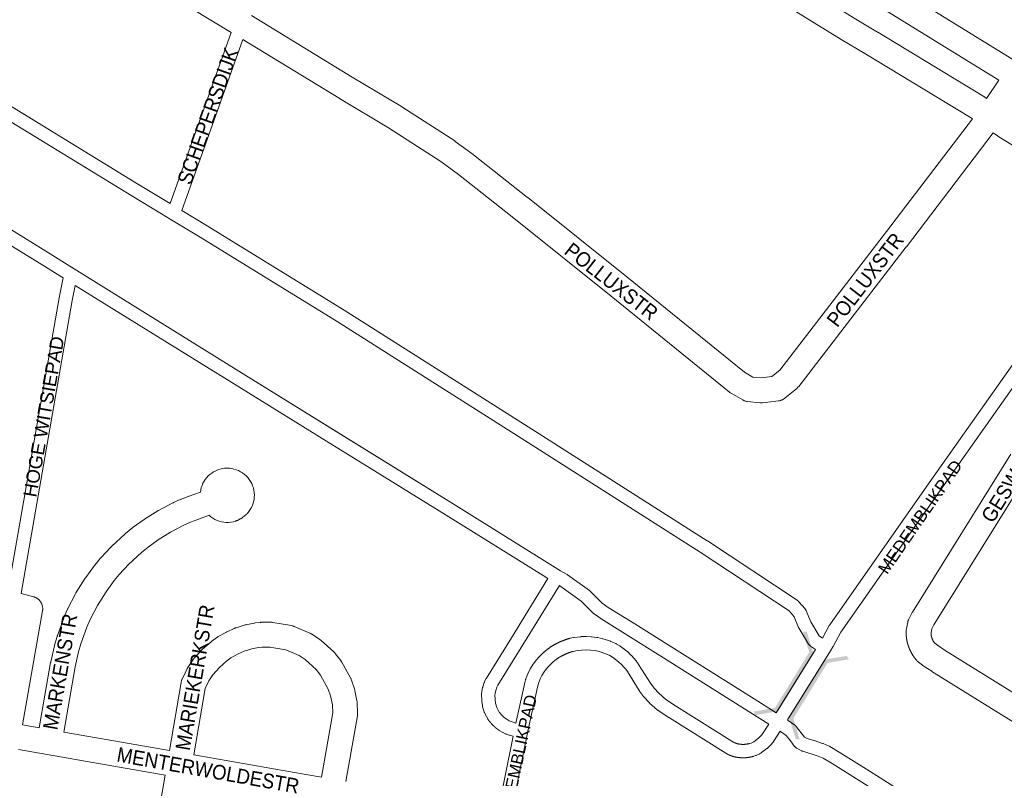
# Model space of a CAD drawing. Header units: metres. Extents: x 123819 to 142731, y 393440 to 405763.
# Tile 57 of 256: x 127873 to 128389, y 400472 to 400870. Entities that reach past the tile are written whole.
import ezdxf
from ezdxf.enums import TextEntityAlignment as Align

# ---------------------------------------------------------------- set-up
doc = ezdxf.new("R2010")
doc.units = ezdxf.units.M
doc.header["$MEASUREMENT"] = 0
for name, color, linetype, lineweight in [('gs-anno-wegen algemeen tekst', 7, 'Continuous', 0), ('gs-knt-fietspaden', 7, 'Continuous', 0), ('gs-knt-wegen algemeen', 7, 'Continuous', 0), ('gs-symb-viaduct', 7, 'Continuous', 0), ('gs-vlk-plantopografie wegen algemeen', 7, 'Continuous', 0)]:
    doc.layers.add(name, color=color, linetype=linetype, lineweight=lineweight)
doc.styles.add('1.25mm', font='arial.ttf', dxfattribs={"height": 0.002})
doc.styles.add('Style-Arial', font='arial.ttf')

# ---------------------------------------------------------------- blocks, each defined once
blk = doc.blocks.new('gg0-viaduct_42')
at = {"layer": 'gs-symb-viaduct', "linetype": 'Continuous'}
blk.add_hatch(color=7, dxfattribs=at).paths.add_polyline_path([(-5.576, -1.689), (-5.8, -1.4), (-4, 0), (4, 0), (5.8, -1.4), (5.576, -1.689), (3.875, -0.366), (-3.875, -0.366)])
blk = doc.blocks.new('gg0-viaduct_43')
at = {"layer": 'gs-symb-viaduct', "linetype": 'Continuous'}
blk.add_hatch(color=7, dxfattribs=at).paths.add_polyline_path([(5.576, -1.689), (3.875, -0.366), (-3.875, -0.366), (-5.576, -1.689), (-5.8, -1.4), (-4, 0), (4, 0), (5.8, -1.4)])

msp = doc.modelspace()

# ---------------------------------------------------------------- linework, layer by layer
at = {"layer": 'gs-knt-fietspaden', "color": 7, "linetype": 'Continuous', "flags": 128}
for points in [[(127773.41, 400874.79), (127784.74, 400868.07), (127799.78, 400860.29), (127834.08, 400843.56), (127840.26, 400840.84), (127840.38, 400840.78), (127840.4, 400840.78), (127840.5, 400840.72), (127840.52, 400840.71), (127843.86, 400838.93), (127843.89, 400838.91), (127857.26, 400831.61), (127857.26, 400831.61), (127857.33, 400831.57), (127857.41, 400831.52), (127935.81, 400783.55), (127951.43, 400774.12), (127952.35, 400773.56), (127984.31, 400863.22)], [(127990.44, 400859.5), (127958.48, 400769.87), (127971.67, 400761.9), (127971.69, 400761.89), (128043.41, 400717.7), (128043.45, 400717.67), (128137.96, 400657.79), (128137.97, 400657.79), (128233.66, 400596.74), (128233.71, 400596.71), (128280.81, 400565.6), (128280.94, 400565.51), (128280.97, 400565.49), (128281.07, 400565.42), (128281.12, 400565.38), (128281.19, 400565.32), (128281.26, 400565.25), (128281.3, 400565.21), (128281.39, 400565.12), (128281.41, 400565.1), (128281.52, 400564.98), (128284.89, 400561.13), (128284.99, 400561), (128285.09, 400560.87), (128285.19, 400560.73), (128285.28, 400560.59), (128285.36, 400560.44), (128285.43, 400560.29), (128285.5, 400560.14), (128287.86, 400554.28), (128292.34, 400546.96), (128294.01, 400545.83)], [(128290.35, 400539.82), (128287.77, 400541.58), (128287.64, 400541.67), (128287.51, 400541.78), (128287.38, 400541.88), (128287.26, 400542), (128287.15, 400542.12), (128287.04, 400542.24), (128286.94, 400542.37), (128286.84, 400542.51), (128286.75, 400542.65), (128281.72, 400550.86), (128281.64, 400550.99), (128281.62, 400551.03), (128281.58, 400551.12), (128281.53, 400551.2), (128281.51, 400551.25), (128281.46, 400551.38), (128279.21, 400556.96), (128276.55, 400560.01), (128229.87, 400590.83), (128134.2, 400651.86), (128039.71, 400711.73), (127968.02, 400755.9), (127952.4, 400765.33), (127952.4, 400765.33), (127947.8, 400768.11), (127932.17, 400777.55), (127932.16, 400777.56), (127853.82, 400825.49)], [(127845.11, 400774.68), (127890.78, 400746.24)], [(127896.21, 400734.59), (127894.59, 400735.6), (127887.07, 400740.28), (127872.56, 400749.31), (127852.13, 400762), (127841.47, 400768.68), (127841.47, 400768.68), (127840.54, 400769.19), (127838.09, 400770.53), (127834.89, 400771.76), (127833.83, 400772.02), (127833.83, 400772.03)], [(128294.01, 400545.83), (128297.55, 400552.43), (128297.62, 400552.56), (128297.69, 400552.67), (128297.77, 400552.79), (128349.94, 400627.16), (128349.95, 400627.17), (128444.01, 400760.41), (128444.07, 400760.51), (128444.15, 400760.6), (128444.22, 400760.69), (128448.31, 400765.4), (128448.4, 400765.5), (128448.49, 400765.6), (128448.59, 400765.69), (128448.69, 400765.78), (128451.83, 400768.45)], [(128458.17, 400764.6), (128458.1, 400764.56), (128453.44, 400760.6), (128449.64, 400756.22), (128355.68, 400623.13), (128303.63, 400548.93), (128299.62, 400541.45), (128299.57, 400541.36), (128299.51, 400541.26), (128299.51, 400541.26), (128299.51, 400541.26), (128298.19, 400539.14)], [(127890.78, 400746.24), (127898.3, 400741.56), (127901.98, 400739.27), (127901.99, 400739.26)], [(127901.99, 400739.26), (127988.28, 400685.63)], [(127867.39, 400571.03), (127894.11, 400724.04), (127894.13, 400724.12), (127896.21, 400734.59)], [(127902.57, 400730.62), (127901.02, 400722.79), (127874.2, 400569.22)], [(128150.2, 400576.99), (128147.62, 400578.58), (128147.62, 400578.59), (128096.84, 400610.19), (128037.85, 400646.69), (127984.58, 400679.66), (127984.58, 400679.66), (127922.89, 400717.97), (127902.57, 400730.62)], [(127988.28, 400685.63), (128041.55, 400652.66), (128100.54, 400616.16)], [(127988.28, 400685.63), (128100.54, 400616.16)], [(128100.55, 400616.15), (128156.85, 400581.13)], [(128156.85, 400581.13), (128156.85, 400581.13), (128160.23, 400579.11), (128160.36, 400579.03), (128160.48, 400578.95), (128172, 400570.66), (128172.12, 400570.57), (128172.16, 400570.55), (128172.23, 400570.48), (128172.3, 400570.42), (128172.34, 400570.39), (128172.44, 400570.29), (128172.44, 400570.29), (128172.48, 400570.25), (128175.86, 400566.87), (128178.62, 400564.08), (128181.83, 400561.88), (128195.73, 400553.19), (128213.13, 400542.31), (128213.14, 400542.3), (128258.29, 400513.93), (128269.77, 400506.7)], [(128123.7, 400453.63), (128131.96, 400494.41), (128130.03, 400494.94), (128129.94, 400494.97), (128129.85, 400495), (128128.4, 400495.49), (128128.26, 400495.54), (128128.11, 400495.6), (128127.97, 400495.66), (128126.75, 400496.26), (128126.66, 400496.31), (128126.56, 400496.37), (128124.71, 400497.42), (128124.6, 400497.49), (128124.49, 400497.56), (128124.39, 400497.63), (128124.29, 400497.7), (128124.18, 400497.77), (128124.08, 400497.84), (128123.98, 400497.92), (128123.88, 400497.99), (128123.78, 400498.06), (128123.68, 400498.14), (128123.58, 400498.21), (128123.48, 400498.29), (128123.38, 400498.36), (128123.28, 400498.44), (128123.19, 400498.52), (128123.09, 400498.59), (128122.99, 400498.67), (128122.89, 400498.75), (128122.8, 400498.83), (128122.7, 400498.91), (128122.61, 400498.99), (128122.51, 400499.07), (128122.42, 400499.15), (128122.32, 400499.24), (128122.23, 400499.32), (128122.14, 400499.4), (128122.05, 400499.49), (128121.95, 400499.57), (128121.86, 400499.65), (128121.77, 400499.74), (128121.68, 400499.83), (128121.59, 400499.91), (128121.5, 400500), (128121.41, 400500.09), (128121.32, 400500.17), (128121.24, 400500.26), (128121.15, 400500.35), (128121.06, 400500.44), (128120.98, 400500.53), (128120.89, 400500.62), (128120.8, 400500.71), (128120.72, 400500.8), (128120.64, 400500.9), (128120.55, 400500.99), (128120.47, 400501.08), (128120.39, 400501.17), (128120.3, 400501.27), (128120.22, 400501.36), (128120.14, 400501.46), (128120.06, 400501.55), (128119.98, 400501.65), (128119.9, 400501.74), (128119.82, 400501.84), (128119.75, 400501.94), (128119.67, 400502.03), (128119.59, 400502.13), (128119.51, 400502.23), (128119.44, 400502.33), (128119.36, 400502.43), (128119.29, 400502.53), (128119.21, 400502.63), (128119.14, 400502.73), (128119.07, 400502.83), (128118.99, 400502.93), (128118.92, 400503.03), (128118.85, 400503.14), (128118.79, 400503.23), (128118.72, 400503.33), (128118.66, 400503.44), (128118, 400504.63), (128117.93, 400504.77), (128117.02, 400506.62), (128116.95, 400506.75), (128116.9, 400506.88), (128116.85, 400507.02), (128116.8, 400507.15), (128115.98, 400509.86), (128115.94, 400509.99), (128115.91, 400510.13), (128115.88, 400510.26), (128115.86, 400510.39), (128115.53, 400512.69), (128115.52, 400512.82), (128115.51, 400512.96), (128115.5, 400513.1), (128115.43, 400516.17), (128115.43, 400516.33), (128115.44, 400516.49), (128115.45, 400516.66), (128115.57, 400517.65), (128115.59, 400517.78), (128115.61, 400517.91), (128115.99, 400519.86), (128116.02, 400520), (128116.06, 400520.13), (128116.09, 400520.26), (128116.8, 400522.46), (128116.85, 400522.6), (128116.9, 400522.73), (128116.96, 400522.86), (128117.02, 400522.99), (128117.82, 400524.55), (128117.89, 400524.68), (128117.96, 400524.81), (128131.08, 400545.91), (128150.2, 400576.99)], [(128156.2, 400573.34), (128137.05, 400542.23), (128137.04, 400542.21), (128124, 400521.22), (128123.4, 400520.04), (128122.84, 400518.31), (128122.52, 400516.7), (128122.45, 400516.08), (128122.51, 400513.47), (128122.77, 400511.65), (128123.43, 400509.48), (128124.19, 400507.96), (128124.72, 400507), (128124.76, 400506.93), (128124.81, 400506.87), (128124.86, 400506.8), (128124.9, 400506.74), (128124.95, 400506.68), (128125, 400506.61), (128125.05, 400506.55), (128125.1, 400506.49), (128125.15, 400506.42), (128125.19, 400506.36), (128125.24, 400506.3), (128125.29, 400506.24), (128125.34, 400506.18), (128125.4, 400506.12), (128125.45, 400506.05), (128125.5, 400505.99), (128125.55, 400505.93), (128125.6, 400505.87), (128125.65, 400505.81), (128125.71, 400505.75), (128125.76, 400505.7), (128125.81, 400505.64), (128125.87, 400505.58), (128125.92, 400505.52), (128125.97, 400505.46), (128126.03, 400505.4), (128126.08, 400505.35), (128126.14, 400505.29), (128126.14, 400505.29), (128126.14, 400505.29), (128126.2, 400505.23), (128126.25, 400505.18), (128126.31, 400505.12), (128126.36, 400505.06), (128126.42, 400505.01), (128126.48, 400504.95), (128126.53, 400504.9), (128126.59, 400504.84), (128126.65, 400504.79), (128126.71, 400504.73), (128126.77, 400504.68), (128126.83, 400504.63), (128126.89, 400504.57), (128126.94, 400504.52), (128127, 400504.47), (128127.06, 400504.42), (128127.12, 400504.37), (128127.19, 400504.31), (128127.25, 400504.26), (128127.31, 400504.21), (128127.37, 400504.16), (128127.43, 400504.11), (128127.49, 400504.06), (128127.55, 400504.01), (128127.62, 400503.96), (128127.68, 400503.91), (128127.74, 400503.87), (128127.81, 400503.82), (128127.87, 400503.77), (128127.93, 400503.72), (128128, 400503.68), (128128.06, 400503.63), (128128.13, 400503.58), (128128.19, 400503.54), (128128.26, 400503.49), (128128.32, 400503.45), (128129.95, 400502.51), (128130.87, 400502.06), (128131.99, 400501.68), (128132, 400501.68), (128132, 400501.68)], [(128167.67, 400565.13), (128156.5, 400573.16), (128156.2, 400573.34)], [(128173.87, 400558.9), (128167.67, 400565.13)], [(128209.4, 400536.36), (128192.01, 400547.23), (128178.05, 400555.96), (128177.92, 400556.05), (128174.37, 400558.48), (128174.24, 400558.58), (128174.12, 400558.68), (128174.11, 400558.68), (128173.99, 400558.79), (128173.99, 400558.79), (128173.87, 400558.9), (128173.87, 400558.9)], [(128132, 400501.68), (128133.41, 400501.29), (128137.87, 400521.64), (128137.9, 400521.77), (128138.47, 400523.98), (128138.51, 400524.12), (128138.56, 400524.26), (128138.61, 400524.39), (128139.72, 400527.21), (128139.76, 400527.32), (128139.81, 400527.43), (128139.87, 400527.54), (128140.87, 400529.46), (128140.91, 400529.55), (128140.96, 400529.64), (128142.26, 400531.83), (128142.33, 400531.95), (128142.41, 400532.06), (128142.53, 400532.23), (128142.65, 400532.4), (128142.77, 400532.57), (128142.89, 400532.73), (128143.02, 400532.9), (128143.14, 400533.06), (128143.27, 400533.23), (128143.39, 400533.39), (128143.52, 400533.56), (128143.65, 400533.72), (128143.78, 400533.88), (128143.91, 400534.04), (128144.04, 400534.2), (128144.17, 400534.36), (128144.3, 400534.52), (128144.43, 400534.68), (128144.57, 400534.83), (128144.7, 400534.99), (128144.84, 400535.14), (128144.97, 400535.3), (128145.11, 400535.45), (128145.25, 400535.61), (128145.39, 400535.76), (128145.53, 400535.91), (128145.67, 400536.06), (128145.81, 400536.21), (128145.95, 400536.36), (128146.1, 400536.51), (128146.24, 400536.66), (128146.39, 400536.8), (128146.53, 400536.95), (128146.68, 400537.09), (128146.83, 400537.24), (128146.98, 400537.38), (128147.13, 400537.53), (128147.27, 400537.67), (128147.43, 400537.81), (128147.58, 400537.95), (128147.73, 400538.09), (128147.88, 400538.23), (128148.04, 400538.36), (128148.19, 400538.5), (128148.35, 400538.64), (128148.5, 400538.77), (128148.66, 400538.91), (128148.82, 400539.04), (128148.97, 400539.17), (128149.13, 400539.3), (128149.29, 400539.43), (128149.45, 400539.56), (128149.62, 400539.69), (128149.78, 400539.82), (128149.94, 400539.95), (128150.1, 400540.07), (128150.27, 400540.2), (128150.43, 400540.32), (128150.6, 400540.45), (128150.76, 400540.57), (128150.93, 400540.69), (128151.1, 400540.81), (128151.27, 400540.93), (128151.44, 400541.05), (128151.61, 400541.17), (128151.77, 400541.28), (128151.88, 400541.35), (128152.03, 400541.44), (128152.17, 400541.53), (128152.31, 400541.62), (128152.45, 400541.71), (128152.6, 400541.79), (128152.74, 400541.88), (128152.88, 400541.96), (128153.03, 400542.05), (128153.17, 400542.13), (128153.32, 400542.21), (128153.46, 400542.29), (128153.61, 400542.37), (128153.75, 400542.46), (128153.9, 400542.54), (128154.05, 400542.62), (128154.19, 400542.69), (128154.34, 400542.77), (128154.49, 400542.85), (128154.64, 400542.93), (128154.79, 400543), (128154.94, 400543.08), (128155.08, 400543.15), (128155.23, 400543.23), (128155.38, 400543.3), (128155.53, 400543.37), (128155.69, 400543.44), (128155.84, 400543.51), (128155.99, 400543.59), (128156.14, 400543.66), (128156.29, 400543.72), (128156.44, 400543.79), (128156.6, 400543.86), (128156.75, 400543.93), (128156.9, 400543.99), (128157.06, 400544.06), (128157.21, 400544.12), (128157.36, 400544.19), (128157.52, 400544.25), (128157.67, 400544.32), (128157.83, 400544.38), (128157.98, 400544.44), (128158.14, 400544.5), (128158.29, 400544.56), (128158.45, 400544.62), (128158.61, 400544.68), (128158.76, 400544.74), (128158.92, 400544.79), (128159.08, 400544.85), (128159.23, 400544.91), (128159.39, 400544.96), (128159.55, 400545.01), (128159.71, 400545.07), (128159.86, 400545.12), (128160.02, 400545.17), (128160.18, 400545.23), (128160.34, 400545.28), (128160.5, 400545.33), (128160.66, 400545.37), (128160.82, 400545.42), (128160.98, 400545.47), (128161.14, 400545.52), (128161.3, 400545.56), (128161.46, 400545.61), (128161.62, 400545.66), (128161.72, 400545.68), (128161.83, 400545.71), (128163.54, 400546.07), (128163.7, 400546.1), (128163.86, 400546.12), (128167.28, 400546.53), (128167.41, 400546.54), (128167.54, 400546.55), (128170.12, 400546.66), (128170.23, 400546.67), (128170.35, 400546.67), (128170.47, 400546.66), (128172.86, 400546.53), (128172.98, 400546.52), (128173.09, 400546.51), (128175.89, 400546.16), (128176.02, 400546.14), (128176.14, 400546.12), (128176.26, 400546.09), (128178.84, 400545.49), (128179, 400545.46), (128179.15, 400545.41), (128182.9, 400544.17), (128183.01, 400544.13), (128183.12, 400544.09), (128183.22, 400544.04), (128185.75, 400542.92), (128185.89, 400542.85), (128186.03, 400542.78), (128186.16, 400542.7), (128187.85, 400541.66), (128187.98, 400541.58), (128188.11, 400541.49), (128191.51, 400538.96), (128191.61, 400538.88), (128191.71, 400538.8), (128191.81, 400538.71), (128193.7, 400536.94), (128193.81, 400536.84), (128193.92, 400536.72), (128195.38, 400535.1), (128195.43, 400535.04), (128196.41, 400533.89), (128196.49, 400533.8), (128196.57, 400533.69), (128196.65, 400533.59), (128197.63, 400532.15), (128197.71, 400532.03), (128203.89, 400522.12), (128205.76, 400519.59), (128208.27, 400516.9), (128211.87, 400513.67), (128217.57, 400509.9), (128247.03, 400491.46), (128247.13, 400491.4), (128247.24, 400491.35), (128247.34, 400491.29), (128247.44, 400491.23), (128247.54, 400491.18), (128247.65, 400491.13), (128247.75, 400491.08), (128247.86, 400491.02), (128247.96, 400490.98), (128248.07, 400490.93), (128248.17, 400490.88), (128248.28, 400490.84), (128248.39, 400490.79), (128248.5, 400490.75), (128248.61, 400490.71), (128248.72, 400490.67), (128248.83, 400490.63), (128248.94, 400490.6), (128249.05, 400490.56), (128249.16, 400490.53), (128249.27, 400490.5), (128249.38, 400490.46), (128249.5, 400490.43), (128249.61, 400490.41), (128249.72, 400490.38), (128249.84, 400490.35), (128249.95, 400490.33), (128250.07, 400490.31), (128250.18, 400490.29), (128250.3, 400490.27), (128250.41, 400490.25), (128250.53, 400490.23), (128250.55, 400490.23), (128250.63, 400490.22), (128250.71, 400490.21), (128250.79, 400490.2), (128250.88, 400490.19), (128250.96, 400490.18), (128251.04, 400490.17), (128251.13, 400490.16), (128251.21, 400490.15), (128251.29, 400490.15), (128251.38, 400490.14), (128251.46, 400490.13), (128251.54, 400490.13), (128251.63, 400490.12), (128251.71, 400490.12), (128251.79, 400490.11), (128251.88, 400490.11), (128251.96, 400490.11), (128252.04, 400490.1), (128252.13, 400490.1), (128252.21, 400490.1), (128252.29, 400490.1), (128252.38, 400490.1), (128252.46, 400490.1), (128252.54, 400490.1), (128252.63, 400490.1), (128252.71, 400490.1), (128252.79, 400490.11), (128252.88, 400490.11), (128252.96, 400490.11), (128253.04, 400490.12), (128253.13, 400490.12), (128253.21, 400490.12), (128253.29, 400490.13), (128253.38, 400490.14), (128253.46, 400490.14), (128253.54, 400490.15), (128253.63, 400490.16), (128253.71, 400490.17), (128253.79, 400490.17), (128253.88, 400490.18), (128253.96, 400490.19), (128254.04, 400490.2), (128254.12, 400490.21), (128254.21, 400490.23), (128254.29, 400490.24), (128254.37, 400490.25), (128254.45, 400490.26), (128254.54, 400490.28), (128254.62, 400490.29), (128254.7, 400490.31), (128254.78, 400490.32), (128254.87, 400490.34), (128254.95, 400490.35), (128255.03, 400490.37), (128255.11, 400490.39), (128255.19, 400490.4), (128255.27, 400490.42), (128255.35, 400490.44), (128255.44, 400490.46), (128255.52, 400490.48), (128255.6, 400490.5), (128255.68, 400490.52), (128255.76, 400490.54), (128255.84, 400490.56), (128256.57, 400490.81), (128257.65, 400491.27), (128258.07, 400491.52), (128260.45, 400493.31), (128262.19, 400495.08), (128262.61, 400495.6), (128265.98, 400500.77)], [(128271.9, 400496.98), (128268.39, 400491.62), (128268.3, 400491.48), (128268.19, 400491.35), (128267.56, 400490.55), (128267.48, 400490.46), (128267.4, 400490.37), (128267.32, 400490.28), (128265.27, 400488.2), (128265.15, 400488.08), (128265.02, 400487.97), (128264.88, 400487.86), (128262.13, 400485.79), (128262.02, 400485.71), (128261.91, 400485.63), (128261.79, 400485.56), (128261, 400485.1), (128260.87, 400485.03), (128260.75, 400484.96), (128260.61, 400484.91), (128259.21, 400484.3), (128259.08, 400484.25), (128258.94, 400484.2), (128257.99, 400483.88), (128257.9, 400483.85), (128257.82, 400483.83), (128257.69, 400483.79), (128257.57, 400483.76), (128257.44, 400483.73), (128257.32, 400483.69), (128257.19, 400483.66), (128257.06, 400483.63), (128256.94, 400483.6), (128256.81, 400483.57), (128256.68, 400483.54), (128256.56, 400483.52), (128256.43, 400483.49), (128256.3, 400483.46), (128256.17, 400483.44), (128256.04, 400483.41), (128255.92, 400483.39), (128255.79, 400483.37), (128255.66, 400483.35), (128255.53, 400483.33), (128255.4, 400483.31), (128255.27, 400483.29), (128255.14, 400483.27), (128255.02, 400483.25), (128254.89, 400483.23), (128254.76, 400483.22), (128254.63, 400483.2), (128254.5, 400483.19), (128254.37, 400483.18), (128254.24, 400483.16), (128254.11, 400483.15), (128253.98, 400483.14), (128253.85, 400483.13), (128253.72, 400483.12), (128253.59, 400483.12), (128253.46, 400483.11), (128253.33, 400483.1), (128253.2, 400483.1), (128253.07, 400483.09), (128252.94, 400483.09), (128252.81, 400483.08), (128252.68, 400483.08), (128252.55, 400483.08), (128252.42, 400483.08), (128252.29, 400483.08), (128252.16, 400483.08), (128252.03, 400483.08), (128251.9, 400483.09), (128251.77, 400483.09), (128251.64, 400483.09), (128251.51, 400483.1), (128251.38, 400483.1), (128251.25, 400483.11), (128251.12, 400483.12), (128250.99, 400483.13), (128250.86, 400483.14), (128250.73, 400483.15), (128250.6, 400483.16), (128250.47, 400483.17), (128250.34, 400483.18), (128250.21, 400483.2), (128250.08, 400483.21), (128249.95, 400483.23), (128249.82, 400483.24), (128249.69, 400483.26), (128249.56, 400483.28), (128249.46, 400483.29), (128249.36, 400483.31), (128249.26, 400483.33), (128249.26, 400483.33), (128249.25, 400483.33), (128249.15, 400483.34), (128249.05, 400483.36), (128248.95, 400483.38), (128248.85, 400483.39), (128248.75, 400483.41), (128248.65, 400483.43), (128248.54, 400483.45), (128248.44, 400483.47), (128248.34, 400483.5), (128248.24, 400483.52), (128248.14, 400483.54), (128248.04, 400483.56), (128247.94, 400483.59), (128247.84, 400483.61), (128247.74, 400483.64), (128247.64, 400483.66), (128247.54, 400483.69), (128247.44, 400483.72), (128247.34, 400483.75), (128247.24, 400483.77), (128247.14, 400483.8), (128247.04, 400483.83), (128246.95, 400483.86), (128246.85, 400483.89), (128246.75, 400483.93), (128246.65, 400483.96), (128246.55, 400483.99), (128246.46, 400484.03), (128246.36, 400484.06), (128246.26, 400484.09), (128246.17, 400484.13), (128246.07, 400484.17), (128245.97, 400484.2), (128245.88, 400484.24), (128245.78, 400484.28), (128245.68, 400484.32), (128245.59, 400484.35), (128245.49, 400484.39), (128245.4, 400484.43), (128245.3, 400484.48), (128245.21, 400484.52), (128245.11, 400484.56), (128245.02, 400484.6), (128244.93, 400484.64), (128244.83, 400484.69), (128244.74, 400484.73), (128244.65, 400484.78), (128244.56, 400484.82), (128244.46, 400484.87), (128244.37, 400484.92), (128244.28, 400484.96), (128244.19, 400485.01), (128244.1, 400485.06), (128244.01, 400485.11), (128243.92, 400485.16), (128243.83, 400485.21), (128243.74, 400485.26), (128243.65, 400485.31), (128243.56, 400485.36), (128243.47, 400485.42), (128243.38, 400485.47), (128243.33, 400485.5), (128213.81, 400503.98), (128213.74, 400504.02), (128207.79, 400507.95), (128207.68, 400508.02), (128207.57, 400508.1), (128207.47, 400508.18), (128207.37, 400508.27), (128203.46, 400511.78), (128203.35, 400511.89), (128203.24, 400512), (128200.49, 400514.95), (128200.4, 400515.05), (128200.32, 400515.15), (128200.24, 400515.25), (128198.17, 400518.06), (128198.09, 400518.17), (128198.01, 400518.29), (128191.79, 400528.25), (128190.96, 400529.47), (128190.13, 400530.44), (128188.8, 400531.92), (128187.17, 400533.44), (128184.05, 400535.76), (128182.68, 400536.6), (128180.53, 400537.56), (128177.1, 400538.69), (128174.85, 400539.22), (128172.35, 400539.52), (128170.25, 400539.64), (128167.98, 400539.54), (128164.85, 400539.17), (128163.39, 400538.86), (128163.27, 400538.83), (128163.14, 400538.79), (128163.01, 400538.75), (128162.89, 400538.71), (128162.76, 400538.68), (128162.63, 400538.64), (128162.51, 400538.6), (128162.38, 400538.56), (128162.25, 400538.52), (128162.13, 400538.48), (128162, 400538.43), (128161.88, 400538.39), (128161.75, 400538.35), (128161.63, 400538.31), (128161.5, 400538.26), (128161.38, 400538.22), (128161.25, 400538.17), (128161.13, 400538.13), (128161.01, 400538.08), (128160.88, 400538.03), (128160.76, 400537.99), (128160.64, 400537.94), (128160.51, 400537.89), (128160.39, 400537.84), (128160.27, 400537.79), (128160.14, 400537.74), (128160.02, 400537.69), (128159.9, 400537.64), (128159.78, 400537.59), (128159.66, 400537.54), (128159.53, 400537.48), (128159.41, 400537.43), (128159.29, 400537.38), (128159.17, 400537.32), (128159.05, 400537.27), (128158.93, 400537.21), (128158.81, 400537.16), (128158.69, 400537.1), (128158.57, 400537.04), (128158.45, 400536.99), (128158.33, 400536.93), (128158.22, 400536.87), (128158.1, 400536.81), (128157.98, 400536.75), (128157.86, 400536.69), (128157.74, 400536.63), (128157.63, 400536.57), (128157.51, 400536.51), (128157.39, 400536.44), (128157.28, 400536.38), (128157.16, 400536.32), (128157.04, 400536.25), (128156.93, 400536.19), (128156.81, 400536.12), (128156.7, 400536.06), (128156.58, 400535.99), (128156.47, 400535.93), (128156.36, 400535.86), (128156.24, 400535.79), (128156.13, 400535.72), (128156.01, 400535.66), (128155.9, 400535.59), (128155.79, 400535.52), (128155.68, 400535.45), (128155.54, 400535.35), (128155.41, 400535.26), (128155.27, 400535.17), (128155.14, 400535.07), (128155.01, 400534.97), (128154.88, 400534.88), (128154.74, 400534.78), (128154.61, 400534.68), (128154.48, 400534.58), (128154.35, 400534.48), (128154.22, 400534.38), (128154.09, 400534.28), (128153.96, 400534.18), (128153.84, 400534.08), (128153.71, 400533.97), (128153.58, 400533.87), (128153.45, 400533.77), (128153.33, 400533.66), (128153.2, 400533.55), (128153.08, 400533.45), (128152.95, 400533.34), (128152.83, 400533.23), (128152.71, 400533.12), (128152.59, 400533.02), (128152.46, 400532.9), (128152.34, 400532.79), (128152.22, 400532.68), (128152.1, 400532.57), (128151.98, 400532.46), (128151.87, 400532.35), (128151.75, 400532.23), (128151.63, 400532.12), (128151.51, 400532), (128151.4, 400531.89), (128151.28, 400531.77), (128151.17, 400531.65), (128151.05, 400531.53), (128150.94, 400531.42), (128150.83, 400531.3), (128150.71, 400531.18), (128150.6, 400531.06), (128150.49, 400530.94), (128150.38, 400530.81), (128150.27, 400530.69), (128150.16, 400530.57), (128150.06, 400530.45), (128149.95, 400530.32), (128149.84, 400530.2), (128149.73, 400530.07), (128149.63, 400529.95), (128149.52, 400529.82), (128149.42, 400529.69), (128149.32, 400529.57), (128149.21, 400529.44), (128149.11, 400529.31), (128149.01, 400529.18), (128148.91, 400529.05), (128148.81, 400528.92), (128148.71, 400528.79), (128148.61, 400528.66), (128148.52, 400528.53), (128148.42, 400528.4), (128148.32, 400528.26), (128148.23, 400528.13), (128147.05, 400526.14), (128146.18, 400524.47), (128145.22, 400522.02), (128144.71, 400520.07), (128139.65, 400496.99), (128130.58, 400452.26)], [(128269.77, 400506.7), (128290.35, 400539.82)], [(128298.15, 400539.07), (128275.67, 400502.9)], [(128298.15, 400539.07), (128298.15, 400539.07)], [(128298.19, 400539.14), (128298.19, 400539.14)], [(128298.19, 400539.14), (128298.19, 400539.14)], [(128265.98, 400500.77), (128209.4, 400536.36)], [(128275.67, 400502.9), (128275.89, 400502.76), (128276.01, 400502.68), (128279.49, 400500.22), (128279.61, 400500.13), (128279.63, 400500.12), (128279.73, 400500.04), (128279.77, 400500), (128279.84, 400499.94), (128279.9, 400499.88), (128279.95, 400499.83), (128280.02, 400499.76), (128280.05, 400499.72), (128280.14, 400499.63), (128280.15, 400499.61), (128280.25, 400499.49), (128280.25, 400499.49)], [(128283.7, 400486.51), (128283.68, 400486.52), (128283.61, 400486.54), (128283.55, 400486.56), (128283.53, 400486.57), (128283.4, 400486.62), (128283.39, 400486.63), (128283.25, 400486.69), (128283.24, 400486.69), (128283.1, 400486.76), (128280.58, 400488.07), (128280.43, 400488.15), (128280.29, 400488.24), (128280.15, 400488.34), (128280.01, 400488.44), (128280.01, 400488.44), (128279.88, 400488.55), (128279.88, 400488.55), (128279.76, 400488.66), (128279.76, 400488.67), (128279.64, 400488.78), (128279.64, 400488.79), (128279.53, 400488.91), (128279.52, 400488.92), (128279.42, 400489.04), (128279.42, 400489.05), (128277.23, 400491.89), (128277.22, 400491.9), (128275, 400494.8), (128272.02, 400496.9), (128271.9, 400496.98)], [(128280.25, 400499.49), (128284.51, 400493.94)], [(128284.51, 400493.94), (128286.06, 400493.13), (128289.56, 400492.06), (128289.6, 400492.05), (128294.06, 400490.64), (128294.07, 400490.63), (128294.19, 400490.59), (128294.24, 400490.58), (128294.26, 400490.57), (128294.32, 400490.55), (128294.44, 400490.49), (128297.46, 400489.15), (128297.6, 400489.09), (128297.72, 400489.02), (128297.85, 400488.94), (128302.73, 400486), (128302.78, 400485.97), (128316.99, 400477.05), (128347.66, 400457.79)], [(128291.77, 400484), (128283.7, 400486.51)], [(128419, 400411.03), (128384.09, 400432.75), (128380.43, 400434.94), (128377.27, 400436.56), (128373.84, 400437.62), (128369.9, 400438.24), (128369.81, 400438.26), (128365.67, 400439.02), (128365.51, 400439.06), (128365.35, 400439.1), (128365.2, 400439.15), (128365.04, 400439.2), (128364.89, 400439.27), (128364.74, 400439.34), (128361.21, 400441.11), (128361.06, 400441.18), (128360.92, 400441.26), (128343.95, 400451.84), (128343.94, 400451.84), (128313.26, 400471.1), (128299.07, 400480), (128294.41, 400482.82), (128291.77, 400484), (128291.77, 400484)]]:
    msp.add_lwpolyline(points, dxfattribs=at)
at = {"layer": 'gs-knt-wegen algemeen', "color": 7, "linetype": 'Continuous', "flags": 128}
for points in [[(128060.07, 401054.82), (128399.05, 400845.67), (128478.48, 400796.67), (128484.38, 400793.02)], [(128386.42, 400838.16), (128055.6, 401042.28)], [(128051.09, 401029.64), (128054.85, 401028.42), (128055.14, 401028.32), (128055.43, 401028.2), (128055.71, 401028.07), (128055.99, 401027.93), (128056.26, 401027.77), (128310.56, 400870.66), (128322.91, 400863.33), (128322.97, 400863.29), (128378.46, 400829.59), (128378.63, 400829.48), (128378.79, 400829.37), (128379.93, 400828.59)], [(128372.58, 400817.84), (128371.54, 400818.56), (128316.24, 400852.15), (128303.87, 400859.49), (128303.77, 400859.55), (128050.08, 401016.28), (128046.72, 401017.37)], [(127984.31, 400863.22), (127965.22, 400874.76)], [(127994.9, 400872.02), (128047.68, 400839.79), (128073.53, 400824.32), (128073.72, 400824.19), (128101.35, 400806.31), (128101.5, 400806.21), (128101.65, 400806.1), (128111.07, 400799.23), (128111.28, 400799.08), (128139.55, 400776.72), (128139.58, 400776.7), (128191.48, 400735.17), (128191.52, 400735.14), (128253.1, 400685.15), (128257.5, 400682.6), (128257.51, 400682.6)], [(128383.39, 400810.54), (128337.94, 400750.9), (128337.92, 400750.87), (128281.54, 400677.72), (128281.35, 400677.49), (128281.16, 400677.26), (128280.95, 400677.05), (128280.74, 400676.85), (128280.51, 400676.66), (128274.28, 400671.55), (128274.04, 400671.36), (128273.78, 400671.18), (128273.52, 400671.01), (128273.25, 400670.85), (128272.98, 400670.71), (128272.69, 400670.59), (128272.41, 400670.47), (128272.11, 400670.37), (128271.81, 400670.28), (128271.51, 400670.21), (128271.21, 400670.16), (128270.9, 400670.11), (128262.61, 400669.15), (128262.33, 400669.13), (128262.05, 400669.11), (128261.78, 400669.11), (128261.5, 400669.12), (128261.22, 400669.14), (128254.81, 400669.78), (128254.51, 400669.82), (128254.2, 400669.87), (128253.9, 400669.94), (128253.61, 400670.02), (128253.31, 400670.11), (128253.03, 400670.22), (128252.74, 400670.34), (128252.47, 400670.48), (128252.2, 400670.63), (128246.13, 400674.14), (128245.91, 400674.27), (128245.7, 400674.41), (128245.49, 400674.56), (128245.29, 400674.72), (128183.33, 400725.02), (128131.46, 400766.52), (128103.3, 400788.79), (128094.13, 400795.47), (128066.74, 400813.2), (128040.96, 400828.64), (128040.92, 400828.67), (127990.44, 400859.5)], [(128379.93, 400828.59), (128386.42, 400838.16)], [(128257.51, 400682.6), (128261.81, 400682.17), (128267.5, 400682.83), (128271.68, 400686.25), (128327.6, 400758.8), (128372.58, 400817.84)], [(128451.83, 400768.45), (128386.46, 400808.53), (128386.29, 400808.64), (128383.39, 400810.54)], [(128577.96, 400387.64), (128351.37, 400528.32), (128351.21, 400528.42), (128346.82, 400531.32), (128346.65, 400531.44), (128346.48, 400531.56), (128344.36, 400533.17), (128344.12, 400533.36), (128343.88, 400533.57), (128343.66, 400533.78), (128343.44, 400534.01), (128343.24, 400534.25), (128342.11, 400535.64), (128341.95, 400535.84), (128341.8, 400536.05), (128341.66, 400536.27), (128341.52, 400536.49), (128340.54, 400538.18), (128340.46, 400538.32), (128340.42, 400538.41), (128340.37, 400538.49), (128340.33, 400538.57), (128340.29, 400538.66), (128340.24, 400538.74), (128340.2, 400538.82), (128340.16, 400538.91), (128340.11, 400538.99), (128340.07, 400539.08), (128340.03, 400539.16), (128339.99, 400539.25), (128339.95, 400539.33), (128339.91, 400539.42), (128339.87, 400539.5), (128339.83, 400539.59), (128339.79, 400539.67), (128339.75, 400539.76), (128339.71, 400539.85), (128339.67, 400539.93), (128339.63, 400540.02), (128339.59, 400540.11), (128339.56, 400540.19), (128339.52, 400540.28), (128339.48, 400540.37), (128339.45, 400540.46), (128339.41, 400540.54), (128339.38, 400540.63), (128339.34, 400540.72), (128339.31, 400540.81), (128339.27, 400540.89), (128339.24, 400540.98), (128339.21, 400541.07), (128339.17, 400541.16), (128339.14, 400541.25), (128339.11, 400541.34), (128339.08, 400541.43), (128339.05, 400541.52), (128339.01, 400541.6), (128338.98, 400541.69), (128338.95, 400541.78), (128338.92, 400541.87), (128338.89, 400541.96), (128338.87, 400542.05), (128338.84, 400542.14), (128338.81, 400542.23), (128338.78, 400542.32), (128338.75, 400542.41), (128338.73, 400542.5), (128338.7, 400542.6), (128338.67, 400542.69), (128338.65, 400542.78), (128338.62, 400542.87), (128338.6, 400542.96), (128338.57, 400543.05), (128338.55, 400543.14), (128338.52, 400543.23), (128338.5, 400543.32), (128338.48, 400543.42), (128338.45, 400543.51), (128338.43, 400543.6), (128338.41, 400543.69), (128338.39, 400543.78), (128338.37, 400543.88), (128338.35, 400543.97), (128338.33, 400544.06), (128338.31, 400544.15), (128338.29, 400544.25), (128338.27, 400544.34), (128338.25, 400544.43), (128338.23, 400544.52), (128338.21, 400544.62), (128338.2, 400544.71), (128338.18, 400544.8), (128338.16, 400544.89), (128338.15, 400544.99), (128338.13, 400545.08), (128338.12, 400545.17), (128338.1, 400545.27), (128338.09, 400545.36), (128338.07, 400545.45), (128338.06, 400545.55), (128338.04, 400545.64), (128338.03, 400545.74), (128338.02, 400545.83), (128338.01, 400545.92), (128338, 400546.02), (128337.98, 400546.11), (128337.97, 400546.2), (128337.96, 400546.3), (128337.95, 400546.39), (128337.94, 400546.49), (128337.93, 400546.58), (128337.92, 400546.67), (128337.92, 400546.77), (128337.91, 400546.86), (128337.9, 400546.96), (128337.89, 400547.05), (128337.89, 400547.15), (128337.88, 400547.24), (128337.87, 400547.33), (128337.87, 400547.43), (128337.86, 400547.52), (128337.86, 400547.62), (128337.86, 400547.71), (128337.85, 400547.81), (128337.85, 400547.9), (128337.85, 400547.99), (128337.84, 400548.09), (128337.84, 400548.18), (128337.84, 400548.28), (128337.84, 400548.37), (128337.84, 400548.47), (128337.84, 400548.56), (128337.84, 400548.66), (128337.84, 400548.75), (128337.84, 400548.84), (128337.84, 400548.94), (128337.84, 400549.03), (128337.84, 400549.13), (128337.84, 400549.22), (128337.85, 400549.32), (128337.85, 400549.41), (128337.85, 400549.51), (128337.86, 400549.6), (128337.86, 400549.69), (128337.87, 400549.79), (128337.87, 400549.88), (128337.88, 400549.98), (128337.9, 400550.27), (128337.94, 400550.57), (128337.99, 400550.86), (128338.64, 400554.06), (128338.7, 400554.34), (128338.78, 400554.62), (128338.87, 400554.9), (128338.97, 400555.17), (128339.08, 400555.44), (128339.2, 400555.7), (128340.81, 400558.89), (128340.95, 400559.16), (128341.1, 400559.42), (128392.68, 400642.12)], [(127883.72, 400498.78), (127889.71, 400533.09), (127889.75, 400533.26), (127889.78, 400533.43), (127891.7, 400541.73), (127891.74, 400541.91), (127891.79, 400542.09), (127893.14, 400546.72), (127893.2, 400546.91), (127893.27, 400547.11), (127896.54, 400556.17), (127896.61, 400556.36), (127896.69, 400556.55), (127898.6, 400560.97), (127898.69, 400561.16), (127898.78, 400561.35), (127902.72, 400569.03), (127902.85, 400569.27), (127902.99, 400569.51), (127907.82, 400577.22), (127907.96, 400577.43), (127908.1, 400577.63), (127912.65, 400583.8), (127912.76, 400583.94), (127912.86, 400584.07), (127915.69, 400587.51), (127915.82, 400587.66), (127915.95, 400587.8), (127921.26, 400593.53), (127921.44, 400593.71), (127921.61, 400593.88), (127928.66, 400600.4), (127928.81, 400600.54), (127928.96, 400600.67), (127932.68, 400603.7), (127932.84, 400603.83), (127933, 400603.95), (127938.63, 400607.98), (127938.79, 400608.09), (127938.95, 400608.2), (127945.77, 400612.49), (127945.99, 400612.62), (127946.2, 400612.74), (127953.67, 400616.67), (127953.87, 400616.77), (127954.08, 400616.87), (127957.95, 400618.57), (127958.23, 400618.68), (127962.17, 400620.2), (127962.3, 400620.24), (127968.17, 400622.36), (127968.35, 400623.53), (127968.64, 400624.69), (127969.02, 400625.82), (127969.49, 400626.91), (127970.06, 400627.96), (127970.71, 400628.95), (127971.45, 400629.89), (127972.26, 400630.77), (127973.15, 400631.57), (127974.1, 400632.29), (127975.1, 400632.93), (127976.16, 400633.48), (127977.26, 400633.94), (127978.43, 400634.32), (127979.63, 400634.6), (127980.86, 400634.77), (127982.09, 400634.83), (127983.32, 400634.79), (127984.55, 400634.64), (127985.75, 400634.38), (127986.93, 400634.02), (127988.08, 400633.56), (127989.18, 400633), (127990.23, 400632.35), (127991.21, 400631.61), (127992.13, 400630.79), (127992.98, 400629.89), (127993.74, 400628.92), (127994.42, 400627.89), (127995.01, 400626.8), (127995.5, 400625.67), (127995.88, 400624.5), (127996.17, 400623.3), (127996.35, 400622.08), (127996.43, 400620.85), (127996.39, 400619.62), (127996.25, 400618.39), (127996.01, 400617.18), (127995.66, 400616), (127995.21, 400614.85), (127995.08, 400614.57), (127994.93, 400614.3), (127994.78, 400614.03), (127994.61, 400613.78), (127993.17, 400611.69), (127992.98, 400611.44), (127992.79, 400611.2), (127992.58, 400610.97), (127992.36, 400610.74), (127992.13, 400610.53), (127991.9, 400610.33), (127991.9, 400610.33), (127991.89, 400610.33)], [(128403.73, 400635.25), (128352.31, 400552.78), (128351.23, 400550.63), (128350.86, 400548.78), (128350.86, 400548.72), (128350.86, 400548.65), (128350.86, 400548.58), (128350.86, 400548.51), (128350.86, 400548.44), (128350.86, 400548.38), (128350.86, 400548.31), (128350.86, 400548.24), (128350.87, 400548.17), (128350.87, 400548.11), (128350.88, 400548.04), (128350.88, 400547.97), (128350.89, 400547.9), (128350.89, 400547.84), (128350.9, 400547.77), (128350.91, 400547.7), (128350.91, 400547.63), (128350.92, 400547.57), (128350.93, 400547.5), (128350.94, 400547.43), (128350.95, 400547.37), (128350.96, 400547.3), (128350.97, 400547.23), (128350.98, 400547.17), (128350.99, 400547.1), (128351.01, 400547.03), (128351.02, 400546.97), (128351.03, 400546.9), (128351.05, 400546.83), (128351.06, 400546.77), (128351.08, 400546.7), (128351.09, 400546.64), (128351.11, 400546.57), (128351.13, 400546.5), (128351.14, 400546.44), (128351.16, 400546.37), (128351.18, 400546.31), (128351.2, 400546.24), (128351.22, 400546.18), (128351.24, 400546.11), (128351.26, 400546.05), (128351.28, 400545.99), (128351.3, 400545.92), (128351.32, 400545.86), (128351.34, 400545.79), (128351.37, 400545.73), (128351.39, 400545.67), (128351.41, 400545.6), (128351.44, 400545.54), (128351.46, 400545.48), (128351.49, 400545.41), (128351.51, 400545.35), (128351.54, 400545.29), (128351.57, 400545.23), (128351.59, 400545.16), (128351.62, 400545.1), (128351.65, 400545.04), (128351.68, 400544.98), (128351.71, 400544.92), (128351.74, 400544.86), (128351.77, 400544.8), (128351.8, 400544.74), (128351.83, 400544.68), (128351.86, 400544.62), (128352.53, 400543.46), (128352.84, 400543.08), (128354.17, 400542.07), (128358.31, 400539.34), (128584.82, 400398.71)], [(127991.89, 400610.33), (127990.25, 400609), (127990.03, 400608.83), (127989.8, 400608.67), (127989.56, 400608.52), (127989.32, 400608.38), (127989.07, 400608.25), (127987.51, 400607.47), (127987.28, 400607.36), (127987.04, 400607.26), (127986.8, 400607.17), (127986.56, 400607.09), (127985.36, 400606.77), (127984.14, 400606.55), (127982.91, 400606.45), (127981.67, 400606.45), (127980.44, 400606.55), (127979.22, 400606.77), (127978.02, 400607.09), (127976.86, 400607.51), (127975.73, 400608.03), (127974.66, 400608.65), (127973.64, 400609.36), (127972.7, 400610.15), (127966.77, 400608.02), (127963.04, 400606.58), (127959.53, 400605.04), (127952.49, 400601.33), (127946.05, 400597.28), (127940.75, 400593.49), (127937.35, 400590.71), (127930.64, 400584.5), (127925.62, 400579.09), (127923.03, 400575.93), (127918.72, 400570.1), (127914.18, 400562.84), (127910.46, 400555.6), (127908.72, 400551.56), (127905.58, 400542.88), (127904.34, 400538.63), (127902.51, 400530.67), (127896.54, 400496.54)], [(127874.2, 400569.22), (127880.73, 400567.48), (127881.02, 400567.4), (127881.32, 400567.29), (127881.61, 400567.18), (127881.89, 400567.05), (127882.17, 400566.91), (127882.44, 400566.75), (127882.7, 400566.58), (127882.95, 400566.4), (127883.2, 400566.21), (127883.44, 400566.01), (127883.66, 400565.79), (127883.88, 400565.56), (127884.08, 400565.33), (127884.27, 400565.08), (127884.45, 400564.83), (127884.62, 400564.57), (127884.77, 400564.3), (127884.92, 400564.02), (127885.04, 400563.74), (127885.05, 400563.74), (127885.05, 400563.73)], [(127885.05, 400563.73), (127885.16, 400563.45), (127885.26, 400563.15), (127885.35, 400562.85), (127885.42, 400562.55), (127885.48, 400562.24), (127885.52, 400561.93), (127885.55, 400561.62), (127885.56, 400561.31), (127885.56, 400561), (127885.54, 400560.69), (127885.51, 400560.38), (127885.47, 400560.07), (127875.03, 400500.3)], [(127951.89, 400486.85), (127958.01, 400522.54), (127958.06, 400522.83), (127958.14, 400523.13), (127958.22, 400523.42), (127958.32, 400523.71), (127958.43, 400523.99), (127958.56, 400524.27), (127961, 400529.31), (127961.13, 400529.57), (127961.27, 400529.82), (127962.88, 400532.52), (127962.99, 400532.71), (127963.12, 400532.89), (127963.24, 400533.06), (127964.39, 400534.6), (127964.57, 400534.83), (127964.76, 400535.06), (127968.68, 400539.44), (127968.87, 400539.65), (127969.06, 400539.84), (127969.27, 400540.03), (127973.76, 400543.91), (127973.98, 400544.09), (127974.2, 400544.26), (127976.84, 400546.17), (127977.06, 400546.33), (127977.3, 400546.48), (127977.54, 400546.61), (127981.89, 400548.98), (127982.04, 400549.07), (127982.2, 400549.15), (127985.86, 400550.89), (127986.09, 400550.99), (127986.33, 400551.09), (127986.57, 400551.18), (127986.81, 400551.25), (127991.66, 400552.69), (127991.93, 400552.76), (127992.19, 400552.82), (127996.21, 400553.65), (127996.5, 400553.7), (127996.79, 400553.74), (127999.41, 400554.04), (127999.65, 400554.06), (127999.89, 400554.08), (128000.12, 400554.08), (128005.01, 400554.1), (128005.29, 400554.09), (128005.57, 400554.08), (128005.85, 400554.05), (128006.13, 400554), (128015.87, 400552.32), (128016.17, 400552.27), (128016.46, 400552.19), (128016.74, 400552.11), (128017.02, 400552.01), (128017.3, 400551.9), (128025.47, 400548.45), (128025.73, 400548.33), (128025.99, 400548.2), (128026.24, 400548.06), (128026.48, 400547.91), (128030.52, 400545.29), (128030.74, 400545.14), (128030.96, 400544.97), (128031.17, 400544.8), (128031.38, 400544.62)], [(128031.38, 400544.62), (128037.96, 400538.56), (128038.15, 400538.38), (128038.33, 400538.2), (128038.5, 400538), (128038.66, 400537.81), (128041.66, 400534.01), (128041.81, 400533.81), (128041.96, 400533.59), (128042.11, 400533.37), (128042.24, 400533.14), (128046.81, 400524.91), (128046.95, 400524.65), (128047.07, 400524.38), (128047.19, 400524.11), (128047.29, 400523.84), (128048.85, 400519.24), (128048.94, 400518.96), (128049.01, 400518.68), (128049.07, 400518.39), (128050.14, 400512.93), (128050.19, 400512.63), (128050.23, 400512.32), (128050.25, 400512), (128050.52, 400506.45), (128050.53, 400506.16), (128050.53, 400505.87), (128050.51, 400505.57), (128050.48, 400505.28), (128050.43, 400505), (128044.35, 400470.64)], [(128031.52, 400472.87), (128037.48, 400506.55), (128037.27, 400510.9), (128036.38, 400515.47), (128035.15, 400519.1), (128031.11, 400526.36), (128028.76, 400529.33), (128022.96, 400534.67), (128019.87, 400536.68), (128012.92, 400539.62), (128004.48, 400541.08), (128000.52, 400541.06), (127998.55, 400540.84), (127995.09, 400540.13), (127991, 400538.92), (127987.96, 400537.47), (127984.14, 400535.38), (127982.07, 400533.88), (127978.11, 400530.45), (127974.66, 400526.6), (127973.89, 400525.56), (127972.6, 400523.39), (127970.68, 400519.43), (127964.71, 400484.6)], [(127875.03, 400500.3), (127883.72, 400498.78)], [(127896.54, 400496.54), (127951.89, 400486.85)], [(127949.68, 400474.02), (127887.89, 400484.84), (127872.79, 400487.47)], [(127964.71, 400484.6), (128024.42, 400474.1), (128031.52, 400472.87)], [(127919.73, 400301.52), (127949.68, 400474.02)]]:
    msp.add_lwpolyline(points, dxfattribs=at)
at = {"layer": 'gs-vlk-plantopografie wegen algemeen', "color": 7, "linetype": 'Continuous', "flags": 128}
for points in [[(127773.41, 400874.79), (127784.74, 400868.07), (127799.78, 400860.29), (127834.08, 400843.56), (127840.26, 400840.84), (127840.38, 400840.78), (127840.4, 400840.78), (127840.5, 400840.72), (127840.52, 400840.71), (127843.86, 400838.93), (127843.89, 400838.91), (127857.26, 400831.61), (127857.26, 400831.61), (127857.33, 400831.57), (127857.41, 400831.52), (127935.81, 400783.55), (127951.43, 400774.12), (127952.35, 400773.56), (127984.31, 400863.22)], [(127990.44, 400859.5), (127958.48, 400769.87), (127971.67, 400761.9), (127971.69, 400761.89), (128043.41, 400717.7), (128043.45, 400717.67), (128137.96, 400657.79), (128137.97, 400657.79), (128233.66, 400596.74), (128233.71, 400596.71), (128280.81, 400565.6), (128280.94, 400565.51), (128280.97, 400565.49), (128281.07, 400565.42), (128281.12, 400565.38), (128281.19, 400565.32), (128281.26, 400565.25), (128281.3, 400565.21), (128281.39, 400565.12), (128281.41, 400565.1), (128281.52, 400564.98), (128284.89, 400561.13), (128284.99, 400561), (128285.09, 400560.87), (128285.19, 400560.73), (128285.28, 400560.59), (128285.36, 400560.44), (128285.43, 400560.29), (128285.5, 400560.14), (128287.86, 400554.28), (128292.34, 400546.96), (128294.01, 400545.83)], [(128290.35, 400539.82), (128287.77, 400541.58), (128287.64, 400541.67), (128287.51, 400541.78), (128287.38, 400541.88), (128287.26, 400542), (128287.15, 400542.12), (128287.04, 400542.24), (128286.94, 400542.37), (128286.84, 400542.51), (128286.75, 400542.65), (128281.72, 400550.86), (128281.64, 400550.99), (128281.62, 400551.03), (128281.58, 400551.12), (128281.53, 400551.2), (128281.51, 400551.25), (128281.46, 400551.38), (128279.21, 400556.96), (128276.55, 400560.01), (128229.87, 400590.83), (128134.2, 400651.86), (128039.71, 400711.73), (127968.02, 400755.9), (127952.4, 400765.33), (127952.4, 400765.33), (127947.8, 400768.11), (127932.17, 400777.55), (127932.16, 400777.56), (127853.82, 400825.49)], [(127896.21, 400734.59), (127894.59, 400735.6), (127887.07, 400740.28), (127872.56, 400749.31), (127852.13, 400762), (127841.47, 400768.68), (127841.47, 400768.68), (127840.54, 400769.19), (127838.09, 400770.53), (127834.89, 400771.76), (127833.83, 400772.02), (127833.83, 400772.03)], [(127890.78, 400746.24), (127898.3, 400741.56), (127901.98, 400739.27), (127901.99, 400739.26)], [(128150.2, 400576.99), (128147.62, 400578.58), (128147.62, 400578.59), (128096.84, 400610.19), (128037.85, 400646.69), (127984.58, 400679.66), (127984.58, 400679.66), (127922.89, 400717.97), (127902.57, 400730.62)], [(128100.54, 400616.16), (128100.55, 400616.15)], [(128100.54, 400616.16), (128100.55, 400616.15)], [(128156.85, 400581.13), (128156.85, 400581.13), (128160.23, 400579.11), (128160.36, 400579.03), (128160.48, 400578.95), (128172, 400570.66), (128172.12, 400570.57), (128172.16, 400570.55), (128172.23, 400570.48), (128172.3, 400570.42), (128172.34, 400570.39), (128172.44, 400570.29), (128172.44, 400570.29), (128172.48, 400570.25), (128175.86, 400566.87), (128178.62, 400564.08), (128181.83, 400561.88), (128195.73, 400553.19), (128213.13, 400542.31), (128213.14, 400542.3), (128258.29, 400513.93), (128269.77, 400506.7)], [(128167.67, 400565.13), (128156.5, 400573.16), (128156.2, 400573.34)], [(128209.4, 400536.36), (128192.01, 400547.23), (128178.05, 400555.96), (128177.92, 400556.05), (128174.37, 400558.48), (128174.24, 400558.58), (128174.12, 400558.68), (128174.11, 400558.68), (128173.99, 400558.79), (128173.99, 400558.79), (128173.87, 400558.9), (128173.87, 400558.9)], [(128298.19, 400539.14), (128298.15, 400539.07)], [(128298.15, 400539.07), (128298.15, 400539.07)], [(128298.19, 400539.14), (128298.19, 400539.14)], [(128275.67, 400502.9), (128275.89, 400502.76), (128276.01, 400502.68), (128279.49, 400500.22), (128279.61, 400500.13), (128279.63, 400500.12), (128279.73, 400500.04), (128279.77, 400500), (128279.84, 400499.94), (128279.9, 400499.88), (128279.95, 400499.83), (128280.02, 400499.76), (128280.05, 400499.72), (128280.14, 400499.63), (128280.15, 400499.61), (128280.25, 400499.49), (128280.25, 400499.49)], [(128283.7, 400486.51), (128283.68, 400486.52), (128283.61, 400486.54), (128283.55, 400486.56), (128283.53, 400486.57), (128283.4, 400486.62), (128283.39, 400486.63), (128283.25, 400486.69), (128283.24, 400486.69), (128283.1, 400486.76), (128280.58, 400488.07), (128280.43, 400488.15), (128280.29, 400488.24), (128280.15, 400488.34), (128280.01, 400488.44), (128280.01, 400488.44), (128279.88, 400488.55), (128279.88, 400488.55), (128279.76, 400488.66), (128279.76, 400488.67), (128279.64, 400488.78), (128279.64, 400488.79), (128279.53, 400488.91), (128279.52, 400488.92), (128279.42, 400489.04), (128279.42, 400489.05), (128277.23, 400491.89), (128277.22, 400491.9), (128275, 400494.8), (128272.02, 400496.9), (128271.9, 400496.98)], [(128284.51, 400493.94), (128286.06, 400493.13), (128289.56, 400492.06), (128289.6, 400492.05), (128294.06, 400490.64), (128294.07, 400490.63), (128294.19, 400490.59), (128294.24, 400490.58), (128294.26, 400490.57), (128294.32, 400490.55), (128294.44, 400490.49), (128297.46, 400489.15), (128297.6, 400489.09), (128297.72, 400489.02), (128297.85, 400488.94), (128302.73, 400486), (128302.78, 400485.97), (128316.99, 400477.05), (128347.66, 400457.79)], [(128419, 400411.03), (128384.09, 400432.75), (128380.43, 400434.94), (128377.27, 400436.56), (128373.84, 400437.62), (128369.9, 400438.24), (128369.81, 400438.26), (128365.67, 400439.02), (128365.51, 400439.06), (128365.35, 400439.1), (128365.2, 400439.15), (128365.04, 400439.2), (128364.89, 400439.27), (128364.74, 400439.34), (128361.21, 400441.11), (128361.06, 400441.18), (128360.92, 400441.26), (128343.95, 400451.84), (128343.94, 400451.84), (128313.26, 400471.1), (128299.07, 400480), (128294.41, 400482.82), (128291.77, 400484), (128291.77, 400484)]]:
    msp.add_lwpolyline(points, dxfattribs=at)

# ---------------------------------------------------------------- block references
at = {"layer": 'gs-symb-viaduct', "color": 7, "linetype": 'Continuous', "xscale": 4.415027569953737, "yscale": 6.479474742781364, "zscale": 4.415027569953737}
for name, p, rotation in [('gg0-viaduct_42', (128280.11, 400522.54), 238.4141024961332), ('gg0-viaduct_43', (128285.66, 400519.44), 58.41410249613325)]:
    msp.add_blockref(name, p, dxfattribs=dict(at, rotation=rotation))

# ---------------------------------------------------------------- texts
at = {"layer": 'gs-anno-wegen algemeen tekst', "color": 7, "style": 'Style-Arial', "width": 0.909091}
for s, rotation, p in [('SCHEPERSDIJK', 70.3887, (127972.07, 400819.41)), ('POLLUXSTR', 52.5354, (128316.4, 400733.57)), ('POLLUXSTR', 321.9812, (128183.43, 400732.72)), ('GESWORENHOEKSEWEG', 58.1371, (128412.22, 400659.5)), ('MARIEKERKSTR', 80.2728, (127965.29, 400525.14)), ('MARKENSTR', 80.0824, (127894.67, 400528.17)), ('MENTERWOLDESTR', 349.9416, (127972.2, 400476.52))]:
    msp.add_text(s, height=7.7, rotation=rotation, dxfattribs=at).set_placement(p, align=Align.MIDDLE_CENTER)
at = {"layer": 'gs-anno-wegen algemeen tekst', "color": 7, "style": 'Style-Arial'}
msp.add_text('HOGE WITSIEPAD', height=7, rotation=80.0684, dxfattribs=at).set_placement((127886.09, 400661.86), align=Align.MIDDLE_CENTER)
at = {"layer": 'gs-anno-wegen algemeen tekst', "color": 7, "char_height": 6.3, "line_spacing_factor": 0.6, "style": '1.25mm'}
for insert, attachment_point, rotation in [((128327.83, 400578.79), 7, 55.2966), ((128134.06, 400481.81), 5, 77.8158)]:
    msp.add_mtext('MEDEMBLIKPAD', dxfattribs=dict(at, insert=insert, attachment_point=attachment_point, rotation=rotation))

doc.saveas('drawing.dxf')
